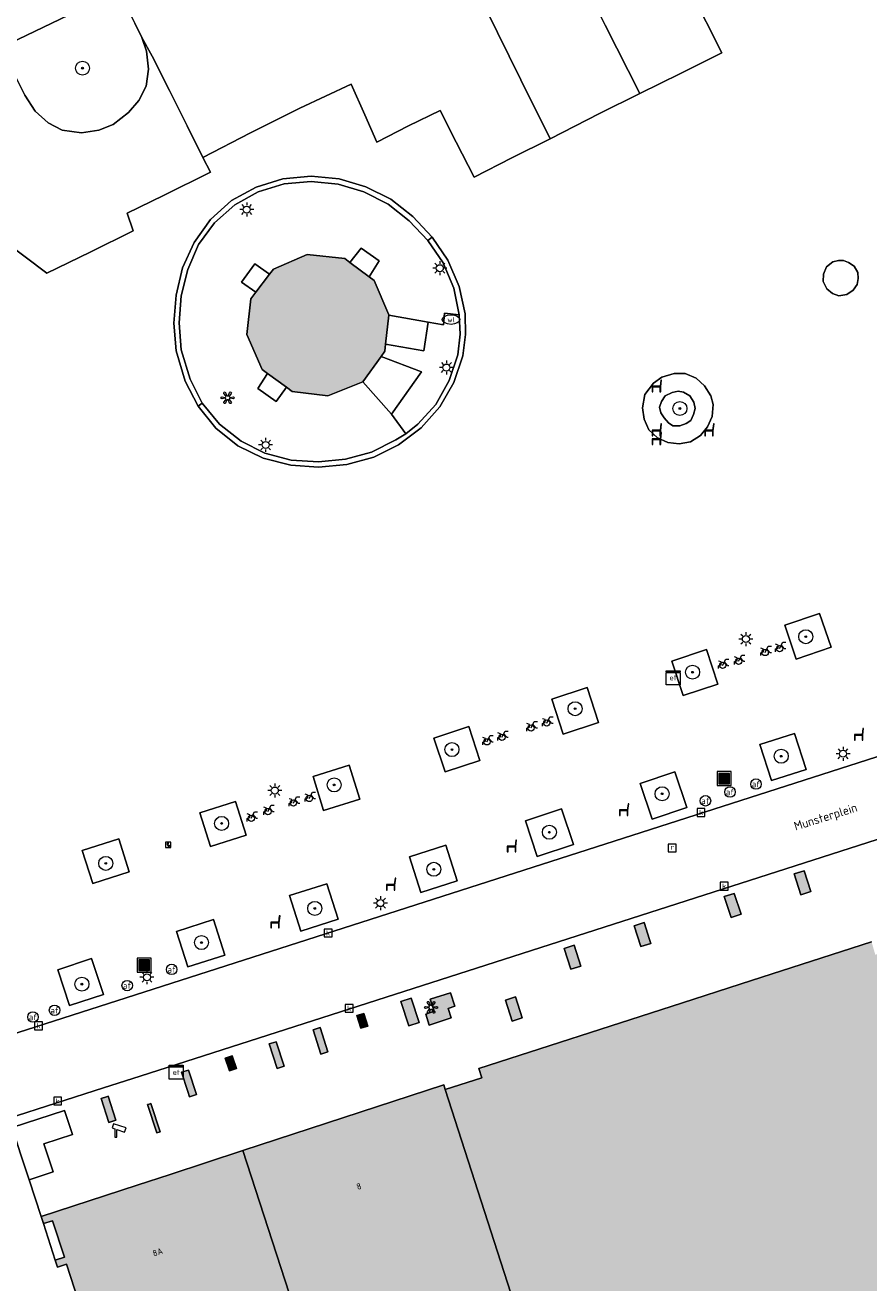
# Model space of a CAD drawing. Header units: metres. Extents: x 196496 to 197479, y 355250 to 356324.
# Tile 86 of 119: x 196984 to 197032, y 356110 to 356182. Entities that reach past the tile are written whole.
import ezdxf
from ezdxf.enums import TextEntityAlignment as Align

# ---------------------------------------------------------------- set-up
doc = ezdxf.new("R2010")
doc.units = ezdxf.units.M
doc.layers.get('0').update_dxf_attribs({"lineweight": 9})
for name, color, linetype, lineweight in [('B-WE-GR-BEPLANTING_CULTUUR_HEESTERS-GV', 251, 'Continuous', 9), ('B-WE-GR-BEPLANTING_CULTUUR_VASTE PLANTENVAK-GV', 251, 'Continuous', 9), ('B-WE-GR-BOOM-S', 251, 'Continuous', 9), ('B-WE-IE-KUNSTOBJECT-S', 251, 'Continuous', 9), ('B-WE-IE-MEUBILAIR_WEGMEUBILAIR-GV', 251, 'Continuous', 9), ('B-WE-IE-MEUBILAIR_WEGMEUBILAIR-S', 251, 'Continuous', 9), ('B-WE-IE-TERREINAFSCHEIDING_KUNSTMATIG_MUUR-GV', 251, 'Continuous', 9), ('B-WE-KL-ET_KAST-S', 251, 'Continuous', 9), ('B-WE-KL-ET_LS_OV_LICHTMAST-S', 251, 'Continuous', 9), ('B-WE-KL-WATER-S', 251, 'Continuous', 9), ('B-WE-OG-BEBOUWING-GV', 251, 'Continuous', 9), ('B-WE-OG-BEBOUWING_HUISNUMMER-T35', 90, 'Continuous', 9), ('B-WE-OG-BEBOUWING_STRAATNAAM-T35', 130, 'Continuous', 9), ('B-WE-RI-GWA_KOLK-S', 251, 'Continuous', 9), ('B-WE-RI-GWA_RIOOLPUT-S', 251, 'Continuous', 9), ('B-WE-VH-VERHARDING_GESLOTEN-GV', 251, 'Continuous', 9), ('B-WE-VH-VERHARDING_HALFVERHARDING_GRIND-GV', 251, 'Continuous', 9), ('B-WE-VH-VERHARDING_OPEN-GV', 251, 'Continuous', 9), ('B-WE-VH-VERHARDING_SIERBESTRATING-GV', 251, 'Continuous', 9), ('B-WE-VH-VERHARDING_STRAATBAKSTEEN-GV', 251, 'Continuous', 9), ('B-WE-VW-AFSLUITPAAL-S', 251, 'Continuous', 9)]:
    doc.layers.add(name, color=color, linetype=linetype, lineweight=lineweight)
doc.layers.add('X-XX-AL-PRESENTATIE_GEBOUW3-V', color=7, linetype='Continuous', lineweight=9, true_color=0xebe1d6)
doc.styles.add('NLCS-ISO', font='NLCS-ISO.ttf')
doc.styles.add('NLCS-ISO-ANNOTATIEF-T35', font='NLCS-ISO.ttf', dxfattribs={"height": 3.5})

# ---------------------------------------------------------------- blocks, each defined once
blk = doc.blocks.new('SIE-WEG_AFVALBAK-SO')
at = {"linetype": 'ByBlock', "lineweight": 18}
h = blk.add_hatch(color=0, dxfattribs=at)
h.dxf.hatch_style = 1
h.paths.add_polyline_path([(-1.5, -1.5), (1.5, -1.5), (1.5, 1.5), (-1.5, 1.5)])
at = {"color": 0, "linetype": 'ByBlock', "lineweight": 18}
for points in [[(-2, -2), (2, -2), (2, 2), (-2, 2)], [(-1.5, -1.5), (1.5, -1.5), (1.5, 1.5), (-1.5, 1.5)]]:
    blk.add_lwpolyline(points, close=True, dxfattribs=at)
blk = doc.blocks.new('SKL-ET_KAST_ELEKTRA-SO')
at = {"color": 0, "linetype": 'ByBlock', "lineweight": 18}
for points in [[(-2, 2), (2, 2), (2, 1.68), (-2, 1.68)], [(-2, 1.52), (2, 1.52), (2, -2), (-2, -2)]]:
    blk.add_lwpolyline(points, close=True, dxfattribs=at)
at = {"color": 0, "linetype": 'ByBlock', "lineweight": 18, "style": 'NLCS-ISO'}
blk.add_text('et', height=1.5, dxfattribs=at).set_placement((0, 0), align=Align.MIDDLE_CENTER)
blk = doc.blocks.new('SKL-ET_OV_LICHTMAST-SO')
at = {"color": 0, "linetype": 'ByBlock', "lineweight": 18}
for points in [[(-1.25, 0), (-2, 0)], [(-1.41, 1.41), (-0.88, 0.88)], [(0, 2), (0, 1.25)], [(0.88, 0.88), (1.41, 1.41)], [(2, 0), (1.25, 0)], [(-1.41, -1.41), (-0.88, -0.88)], [(0, -1.25), (0, -2)], [(0.88, -0.88), (1.41, -1.41)]]:
    blk.add_lwpolyline(points, dxfattribs=at)
blk.add_circle((0, 0), 1, dxfattribs=at)
blk = doc.blocks.new('SVW-AFSLUITPAAL-SO')
at = {"lineweight": 18}
blk.add_circle((0, 0), 1.5, dxfattribs=at)
at = {"lineweight": 18, "style": 'NLCS-ISO'}
blk.add_text('af', height=1.8, dxfattribs=at).set_placement((0, 0), align=Align.MIDDLE_CENTER)
blk = doc.blocks.new('SRI-KOLK-SO')
at = {"color": 0, "linetype": 'ByBlock', "lineweight": 18}
blk.add_lwpolyline([(-1.125, -1.125), (1.125, -1.125), (1.125, 1.125), (-1.125, 1.125)], close=True, dxfattribs=at)
at = {"color": 0, "linetype": 'ByBlock', "lineweight": 18, "style": 'NLCS-ISO'}
blk.add_text('k', height=1.5, dxfattribs=at).set_placement((0, 0), align=Align.MIDDLE_CENTER)
blk = doc.blocks.new('SRI-PUT_INSPECTIEPUT_RIOOLPUT-SO')
at = {"color": 0, "linetype": 'ByBlock', "lineweight": 18}
blk.add_lwpolyline([(-1.12, -1.12), (1.12, -1.12), (1.12, 1.12), (-1.12, 1.12)], close=True, dxfattribs=at)
at = {"color": 0, "linetype": 'ByBlock', "lineweight": 18, "style": 'NLCS-ISO'}
blk.add_text('r', height=1.5, dxfattribs=at).set_placement((0, 0.28), align=Align.MIDDLE_CENTER)
blk = doc.blocks.new('SKL-WATER_WATERLEIDINGPUT-SO')
at = {"color": 0, "linetype": 'ByBlock', "lineweight": 18}
blk.add_ellipse((0, 0), major_axis=(2.5, 0), ratio=0.54, dxfattribs=at)
at = {"color": 0, "linetype": 'ByBlock', "lineweight": 18, "style": 'NLCS-ISO'}
blk.add_text('wl', height=1.5, dxfattribs=at).set_placement((0, 0), align=Align.MIDDLE_CENTER)
blk = doc.blocks.new('SIE-WEG_CAMERA-SO')
at = {"color": 0, "linetype": 'ByBlock', "lineweight": 18}
blk.add_lwpolyline([(-1.22, 0.41), (-1.22, -1.92), (-0.72, -1.92), (-0.72, 0.25), (1.55, -0.53), (1.95, 0.66), (-1.6, 1.86), (-2, 0.68)], close=True, dxfattribs=at)
blk = doc.blocks.new('SIE-WEG_ZITBANK-SO')
at = {"color": 0, "linetype": 'ByBlock', "lineweight": 18}
blk.add_lwpolyline([(-0.91, -1.63), (-0.91, -0.2), (1.09, -0.2), (1.09, -1.63), (1.29, -1.63), (1.29, -0.21), (1.54, 1.78), (1.33, 1.78), (1.11, 0), (-1.11, 0), (-1.11, -1.63)], close=True, dxfattribs=at)
blk = doc.blocks.new('SIE-WEG_FIETSENREK-SO')
at = {"color": 0, "linetype": 'ByBlock', "lineweight": 18}
for points in [[(-1.5, -1.35), (-1.5, -0.54), (-0.73, -0.28), (-0.73, 0.53), (-1.5, 0.79)], [(-0.3, -0.45), (0.6, 1.35), (1.5, 1.35)], [(1.05, -0.45), (0.21, 0.58)], [(1.05, -0.45), (1.5, -0.45)]]:
    blk.add_lwpolyline(points, dxfattribs=at)
blk.add_circle((-0.3, -0.45), 0.9, dxfattribs=at)
blk = doc.blocks.new('SIE-KUNSTOBJECT-SO')
at = {"color": 0, "linetype": 'ByBlock', "lineweight": 18, "flags": 128}
blk.add_lwpolyline([(0.27, -0.73, 0.700208), (-0.27, -0.73), (-0.56, -1.53, -1), (-1.05, -1.25), (-0.5, -0.6, 0.700208), (-0.77, -0.13), (-1.6, -0.28, -1), (-1.6, 0.28), (-0.77, 0.13, 0.700208), (-0.5, 0.6), (-1.05, 1.25, -1), (-0.56, 1.53), (-0.27, 0.73, 0.700208), (0.27, 0.73), (0.56, 1.53, -1), (1.05, 1.25), (0.5, 0.6, 0.700208), (0.77, 0.13), (1.6, 0.28, -1), (1.6, -0.28), (0.77, -0.13, 0.700208), (0.5, -0.6), (1.05, -1.25, -1), (0.56, -1.53)], format="xyb", close=True, dxfattribs=at)
blk = doc.blocks.new('SIE-WEG_TELEFOONCEL-SO')
for p, q in [((0, 0), (0.2, -0.4)), ((0.07, 0.4), (0.07, 0.12)), ((0.1, 0.4), (0.1, 0.13)), ((0.15, 0.38), (0.1, 0.4)), ((0.1, 0.13), (0.16, 0.16)), ((0.17, 0.38), (0.15, 0.38)), ((0.16, 0.16), (0.17, 0.16)), ((0.17, 0.16), (0.17, 0.38)), ((0.41, -0.34), (0.33, -0.36)), ((0.33, -0.36), (0.55, -0.55)), ((0.33, -0.39), (0.52, -0.56)), ((0.57, -0.47), (0.41, -0.34)), ((0.55, -0.55), (0.57, -0.47))]:
    blk.add_line(p, q)
at = {"flags": 128}
blk.add_lwpolyline([(-0.65, -0.92), (0.85, -0.92), (0.85, 0.58), (-0.65, 0.58)], close=True, dxfattribs=at)
for centre, radius, start, end in [((0.03, 0.21), 0.191, 80.5167, 187.1032), ((0.86, 0.14), 1.02, 177.3066, 201.6316), ((0.1, 0.02), 0.0999, 107.8742, 193.981), ((0.48, -0.06), 0.591, 197.0925, 247.2244), ((0.24, -0.33), 0.0774, 235.9791, 318.8729), ((0.36, -0.45), 0.192, 236.6255, 325.9782), ((0.31, -0.4), 0.0221, 36.9051, 126.8464)]:
    blk.add_arc(centre, radius, start, end)
blk = doc.blocks.new('SGR-BOOM_01-SO')
at = {"linetype": 'ByBlock', "lineweight": 18}
h = blk.add_hatch(color=0, dxfattribs=at)
h.dxf.hatch_style = 1
edge = h.paths.add_edge_path()
edge.add_arc((0, 0), 0.25, 0, 360)
at = {"color": 0, "linetype": 'ByBlock', "lineweight": 18}
for radius in [2, 0.25]:
    blk.add_circle((0, 0), radius, dxfattribs=at)

msp = doc.modelspace()

# ---------------------------------------------------------------- hatches: boundary and pattern name
at = {"layer": 'X-XX-AL-PRESENTATIE_GEBOUW3-V'}
for points in [[(197002.141, 356168.995), (197000, 356169.236), (196998.072, 356168.4), (196997.851, 356168.109), (196997.064, 356167.073), (196996.78, 356166.698), (196996.549, 356164.659), (196997.421, 356162.658), (196997.735, 356162.429), (196998.809, 356161.646), (196999.137, 356161.406), (197001.186, 356161.157), (197003.175, 356161.961), (197004.219, 356163.403), (197004.436, 356163.703), (197004.48, 356164.1), (197004.665, 356165.759), (197004.668, 356165.784), (197003.833, 356167.739), (197003.532, 356167.963), (197002.427, 356168.783)], [(197079.338, 356117.577), (197079.321, 356117.63), (197077.851, 356122.202), (197077.434, 356122.072), (197075.97, 356126.612), (197076.385, 356126.763), (197074.908, 356131.337), (197074.493, 356131.218), (197071.556, 356140.392), (197067.397, 356139.039), (197067.119, 356138.949), (197066.756, 356140.008), (197066.848, 356140.046), (197066.732, 356140.427), (197066.623, 356140.391), (197066.434, 356140.934), (197066.348, 356140.907), (197041.55, 356132.937), (197041.786, 356132.249), (197032.455, 356129.225), (197032.239, 356129.96), (197025.379, 356127.75), (197020.801, 356126.275), (197009.804, 356122.733), (197009.976, 356122.185), (197007.882, 356121.517), (197017.61, 356091.342), (197017.785, 356091.399), (197029.294, 356055.539), (197029.854, 356053.795), (197035.533, 356055.618), (197037.717, 356056.319), (197039.91, 356057.023), (197041.973, 356057.685), (197043.117, 356058.052), (197045.246, 356058.736), (197047.454, 356059.444), (197049.543, 356060.115), (197052.826, 356061.169), (197052.813, 356061.211), (197047.728, 356077.054), (197046.055, 356082.267), (197067.856, 356089.295), (197067.842, 356089.339), (197086.522, 356095.219), (197083.715, 356103.919), (197083.301, 356103.824), (197081.841, 356108.339), (197082.264, 356108.477), (197080.807, 356113.008), (197080.79, 356113.061)], [(197027.821, 356133.839), (197028.206, 356132.65), (197028.777, 356132.835), (197028.392, 356134.024)], [(197024.137, 356131.584), (197024.211, 356131.355), (197024.782, 356131.54), (197024.396, 356132.73), (197023.826, 356132.544)], [(197019.561, 356130.101), (197019.25, 356131.062), (197018.679, 356130.877), (197019.064, 356129.688), (197019.635, 356129.873)], [(197014.683, 356129.583), (197015.069, 356128.394), (197015.639, 356128.579), (197015.254, 356129.768)], [(197006.973, 356125.209), (197008.229, 356125.616), (197008.054, 356126.158), (197008.434, 356126.281), (197008.185, 356127.052), (197007.024, 356126.676), (197007.246, 356125.991), (197006.77, 356125.837)], [(197011.711, 356125.438), (197012.282, 356125.623), (197011.897, 356126.812), (197011.326, 356126.627)], [(197005.937, 356126.75), (197005.347, 356126.559), (197005.799, 356125.165), (197006.389, 356125.356)], [(197002.836, 356125.745), (197003.071, 356125.02), (197003.47, 356125.15), (197003.235, 356125.875)], [(197000.785, 356123.541), (197001.185, 356123.67), (197000.733, 356125.064), (197000.334, 356124.935)], [(196998.231, 356124.254), (196997.832, 356124.124), (196998.283, 356122.73), (196998.683, 356122.86)], [(196995.72, 356123.44), (196995.32, 356123.311), (196995.555, 356122.586), (196995.955, 356122.715)], [(196993.174, 356121.412), (196993.274, 356121.107), (196993.683, 356121.24), (196993.226, 356122.637), (196992.82, 356122.506)], [(197012.617, 356089.721), (197013.137, 356089.89), (197017.61, 356091.342), (197007.882, 356121.517), (197007.796, 356121.784), (196996.315, 356118.03), (197006.199, 356087.604), (197007.386, 356087.987), (197007.376, 356088.019)], [(196989.073, 356119.765), (196988.622, 356121.143), (196988.526, 356121.112), (196988.223, 356121.013), (196988.674, 356119.635)], [(196991.404, 356119.045), (196991.602, 356119.109), (196991.074, 356120.725), (196990.969, 356120.691), (196990.881, 356120.662)], [(196994.562, 356083.853), (197006.199, 356087.604), (196996.315, 356118.03), (196992.172, 356116.675), (196990.275, 356116.055), (196984.801, 356114.265), (196984.929, 356113.859), (196985.453, 356114.025), (196986.124, 356111.938), (196985.6, 356111.77), (196985.729, 356111.369), (196986.253, 356111.538), (196986.926, 356109.435), (196986.402, 356109.267), (196986.531, 356108.868), (196987.054, 356109.037), (196987.73, 356106.939), (196987.207, 356106.77), (196987.336, 356106.372), (196987.859, 356106.541), (196988.528, 356104.44), (196988.004, 356104.273), (196988.138, 356103.862), (196988.974, 356104.136), (196989.644, 356102.051), (196988.807, 356101.78), (196988.941, 356101.366), (196989.464, 356101.535), (196990.138, 356099.435), (196989.614, 356099.267), (196989.742, 356098.871), (196990.266, 356099.04), (196990.94, 356096.947), (196990.417, 356096.778), (196990.543, 356096.368), (196991.068, 356096.531), (196991.747, 356094.447), (196991.224, 356094.277), (196991.354, 356093.867), (196991.878, 356094.035), (196992.547, 356091.951), (196992.023, 356091.783), (196992.131, 356091.447), (196992.154, 356091.377), (196992.677, 356091.546), (196993.348, 356089.452), (196992.824, 356089.284), (196992.956, 356088.877), (196993.479, 356089.047), (196994.148, 356086.954), (196993.624, 356086.787), (196993.752, 356086.376), (196994.277, 356086.54), (196994.951, 356084.451), (196994.428, 356084.282)]]:
    msp.add_hatch(color=256, dxfattribs=at).paths.add_polyline_path(points)

# ---------------------------------------------------------------- linework, layer by layer
at = {"layer": 'B-WE-GR-BEPLANTING_CULTUUR_HEESTERS-GV', "flags": 128}
for points in [[(196990.556, 356181.623), (196990.155, 356182.456), (196989.255, 356184.322), (196982.507, 356181.058), (196983.452, 356179.146), (196983.857, 356178.326), (196984.457, 356177.419), (196985.202, 356176.752), (196985.997, 356176.335), (196987.098, 356176.18), (196988.102, 356176.339), (196988.921, 356176.658), (196989.784, 356177.336), (196990.377, 356178.023), (196990.795, 356178.844), (196990.933, 356179.829), (196990.811, 356180.849)], [(197029.275, 356148.72), (197027.289, 356148.049), (197027.94, 356146.12), (197029.926, 356146.791)], [(197022.816, 356146.656), (197020.823, 356146.005), (197021.47, 356144.03), (197023.463, 356144.681)], [(197015.997, 356144.485), (197013.967, 356143.826), (197014.616, 356141.827), (197016.646, 356142.486)], [(197009.228, 356142.26), (197007.239, 356141.603), (197007.877, 356139.671), (197009.866, 356140.328)], [(197027.843, 356141.872), (197025.861, 356141.239), (197026.52, 356139.174), (197028.502, 356139.807)], [(197002.404, 356140.059), (197000.33, 356139.414), (197000.935, 356137.468), (197003.009, 356138.113)], [(197021.009, 356139.675), (197019.02, 356139.006), (197019.703, 356136.971), (197021.693, 356137.64)], [(196995.895, 356137.988), (196993.86, 356137.341), (196994.471, 356135.417), (196996.506, 356136.064)], [(197014.532, 356137.563), (197012.467, 356136.883), (197013.142, 356134.836), (197015.206, 356135.517)], [(196989.227, 356135.841), (196987.137, 356135.17), (196987.742, 356133.288), (196989.832, 356133.959)], [(197007.91, 356135.482), (197005.834, 356134.815), (197006.489, 356132.777), (197008.565, 356133.444)], [(197001.111, 356133.281), (196998.991, 356132.604), (196999.64, 356130.57), (197001.76, 356131.247)], [(196994.65, 356131.231), (196992.537, 356130.561), (196993.182, 356128.528), (196995.295, 356129.198)], [(196987.683, 356129.005), (196985.742, 356128.366), (196986.418, 356126.315), (196988.359, 356126.954)]]:
    msp.add_lwpolyline(points, close=True, dxfattribs=at)
at = {"layer": 'B-WE-GR-BEPLANTING_CULTUUR_VASTE PLANTENVAK-GV', "flags": 128}
for points in [[(197000, 356169.236), (197002.141, 356168.995), (197002.427, 356168.783), (197003.074, 356169.602), (197004.111, 356168.863), (197003.532, 356167.963), (197003.833, 356167.739), (197004.668, 356165.784), (197004.665, 356165.759), (197006.906, 356165.371), (197007.783, 356165.219), (197007.845, 356165.888), (197008.684, 356165.792), (197008.372, 356167.311), (197007.767, 356168.752), (197006.899, 356170.026), (197005.823, 356171.162), (197004.62, 356172.102), (197003.243, 356172.816), (197001.77, 356173.256), (197000.224, 356173.4), (196998.68, 356173.264), (196997.201, 356172.811), (196995.859, 356172.071), (196994.707, 356171.035), (196993.793, 356169.796), (196993.17, 356168.374), (196992.802, 356166.872), (196992.689, 356165.324), (196992.803, 356163.785), (196993.318, 356162.112), (196994.004, 356160.732), (196994.987, 356159.529), (196996.217, 356158.568), (196997.586, 356157.879), (196999.073, 356157.477), (197000.643, 356157.394), (197002.18, 356157.537), (197003.68, 356157.941), (197005.06, 356158.637), (197005.642, 356158.977), (197004.807, 356160.107), (197003.175, 356161.961), (197001.186, 356161.157), (196999.137, 356161.406), (196998.809, 356161.646), (196998.221, 356160.825), (196997.17, 356161.584), (196997.735, 356162.429), (196997.421, 356162.658), (196996.549, 356164.659), (196996.78, 356166.698), (196997.064, 356167.073), (196996.251, 356167.654), (196997.007, 356168.695), (196997.851, 356168.109), (196998.072, 356168.4)], [(197019.774, 356161.887), (197019.288, 356161.239), (197019.163, 356160.465), (197019.256, 356159.825), (197019.513, 356159.221), (197020.018, 356158.76), (197020.599, 356158.486), (197021.246, 356158.419), (197021.901, 356158.535), (197022.465, 356158.895), (197022.874, 356159.392), (197023.136, 356159.985), (197023.186, 356160.657), (197023.062, 356161.157), (197022.704, 356161.728), (197022.217, 356162.168), (197021.601, 356162.425), (197020.972, 356162.438), (197020.254, 356162.217)], [(197020.853, 356161.356), (197021.188, 356161.427), (197021.49, 356161.373), (197021.85, 356161.148), (197022.087, 356160.798), (197022.154, 356160.435), (197022.076, 356160.085), (197021.915, 356159.74), (197021.658, 356159.57), (197021.278, 356159.445), (197020.878, 356159.446), (197020.633, 356159.608), (197020.39, 356159.899), (197020.193, 356160.19), (197020.127, 356160.51), (197020.241, 356160.833), (197020.449, 356161.156)], [(197020.853, 356161.356), (197020.449, 356161.156), (197020.241, 356160.833), (197020.127, 356160.51), (197020.193, 356160.19), (197020.39, 356159.899), (197020.633, 356159.608), (197020.878, 356159.446), (197021.278, 356159.445), (197021.658, 356159.57), (197021.915, 356159.74), (197022.076, 356160.085), (197022.154, 356160.435), (197022.087, 356160.798), (197021.85, 356161.148), (197021.49, 356161.373), (197021.188, 356161.427)]]:
    msp.add_lwpolyline(points, close=True, dxfattribs=at)
at = {"layer": 'B-WE-IE-MEUBILAIR_WEGMEUBILAIR-GV', "flags": 128}
for points in [[(197029.275, 356148.72), (197027.289, 356148.049), (197027.94, 356146.12), (197029.926, 356146.791)], [(197022.816, 356146.656), (197020.823, 356146.005), (197021.47, 356144.03), (197023.463, 356144.681)], [(197015.997, 356144.485), (197013.967, 356143.826), (197014.616, 356141.827), (197016.646, 356142.486)], [(197009.228, 356142.26), (197007.239, 356141.603), (197007.877, 356139.671), (197009.866, 356140.328)], [(197027.843, 356141.872), (197025.861, 356141.239), (197026.52, 356139.174), (197028.502, 356139.807)], [(197002.404, 356140.059), (197000.33, 356139.414), (197000.935, 356137.468), (197003.009, 356138.113)], [(197021.009, 356139.675), (197019.02, 356139.006), (197019.703, 356136.971), (197021.693, 356137.64)], [(196995.895, 356137.988), (196993.86, 356137.341), (196994.471, 356135.417), (196996.506, 356136.064)], [(197014.532, 356137.563), (197012.467, 356136.883), (197013.142, 356134.836), (197015.206, 356135.517)], [(196989.227, 356135.841), (196987.137, 356135.17), (196987.742, 356133.288), (196989.832, 356133.959)], [(197007.91, 356135.482), (197005.834, 356134.815), (197006.489, 356132.777), (197008.565, 356133.444)], [(197001.111, 356133.281), (196998.991, 356132.604), (196999.64, 356130.57), (197001.76, 356131.247)], [(196994.65, 356131.231), (196992.537, 356130.561), (196993.182, 356128.528), (196995.295, 356129.198)], [(196987.683, 356129.005), (196985.742, 356128.366), (196986.418, 356126.315), (196988.359, 356126.954)]]:
    msp.add_lwpolyline(points, close=True, dxfattribs=at)
at = {"layer": 'B-WE-IE-TERREINAFSCHEIDING_KUNSTMATIG_MUUR-GV', "flags": 128}
msp.add_lwpolyline([(196984.114, 356116.365), (196985.483, 356116.813), (196984.957, 356118.419), (196986.583, 356118.951), (196986.132, 356120.329), (196983.138, 356119.35), (196983.627, 356117.856)], close=True, dxfattribs=at)
at = {"layer": 'B-WE-OG-BEBOUWING-GV', "flags": 128}
for points in [[(197002.141, 356168.995), (197000, 356169.236), (196998.072, 356168.4), (196997.851, 356168.109), (196997.064, 356167.073), (196996.78, 356166.698), (196996.549, 356164.659), (196997.421, 356162.658), (196997.735, 356162.429), (196998.809, 356161.646), (196999.137, 356161.406), (197001.186, 356161.157), (197003.175, 356161.961), (197004.219, 356163.403), (197004.436, 356163.703), (197004.48, 356164.1), (197004.665, 356165.759), (197004.668, 356165.784), (197003.833, 356167.739), (197003.532, 356167.963), (197002.427, 356168.783)], [(197027.821, 356133.839), (197028.206, 356132.65), (197028.777, 356132.835), (197028.392, 356134.024)], [(197024.137, 356131.584), (197024.211, 356131.355), (197024.782, 356131.54), (197024.396, 356132.73), (197023.826, 356132.544)], [(197019.561, 356130.101), (197019.25, 356131.062), (197018.679, 356130.877), (197019.064, 356129.688), (197019.635, 356129.873)], [(197014.683, 356129.583), (197015.069, 356128.394), (197015.639, 356128.579), (197015.254, 356129.768)], [(197006.973, 356125.209), (197008.229, 356125.616), (197008.054, 356126.158), (197008.434, 356126.281), (197008.185, 356127.052), (197007.024, 356126.676), (197007.246, 356125.991), (197006.77, 356125.837)], [(197011.711, 356125.438), (197012.282, 356125.623), (197011.897, 356126.812), (197011.326, 356126.627)], [(197005.937, 356126.75), (197005.347, 356126.559), (197005.799, 356125.165), (197006.389, 356125.356)], [(197002.836, 356125.745), (197003.071, 356125.02), (197003.47, 356125.15), (197003.235, 356125.875)], [(197000.785, 356123.541), (197001.185, 356123.67), (197000.733, 356125.064), (197000.334, 356124.935)], [(196998.231, 356124.254), (196997.832, 356124.124), (196998.283, 356122.73), (196998.683, 356122.86)], [(196995.72, 356123.44), (196995.32, 356123.311), (196995.555, 356122.586), (196995.955, 356122.715)], [(196993.174, 356121.412), (196993.274, 356121.107), (196993.683, 356121.24), (196993.226, 356122.637), (196992.82, 356122.506)], [(197012.617, 356089.721), (197013.137, 356089.89), (197017.61, 356091.342), (197007.882, 356121.517), (197007.796, 356121.784), (196996.315, 356118.03), (197006.199, 356087.604), (197007.386, 356087.987), (197007.376, 356088.019)], [(196989.073, 356119.765), (196988.622, 356121.143), (196988.526, 356121.112), (196988.223, 356121.013), (196988.674, 356119.635)], [(196991.404, 356119.045), (196991.602, 356119.109), (196991.074, 356120.725), (196990.969, 356120.691), (196990.881, 356120.662)]]:
    msp.add_lwpolyline(points, close=True, dxfattribs=at)
for points in [[(197032.239, 356129.96), (197025.379, 356127.75), (197020.801, 356126.275), (197009.804, 356122.733), (197009.976, 356122.185), (197007.882, 356121.517), (197017.61, 356091.342)], [(197006.199, 356087.604), (196996.315, 356118.03), (196992.172, 356116.675), (196990.275, 356116.055), (196984.801, 356114.265), (196984.929, 356113.859), (196985.453, 356114.025), (196986.124, 356111.938), (196985.6, 356111.77), (196985.729, 356111.369), (196986.253, 356111.538), (196986.926, 356109.435)]]:
    msp.add_lwpolyline(points, dxfattribs=at)
at = {"layer": 'B-WE-VH-VERHARDING_GESLOTEN-GV', "flags": 128}
msp.add_lwpolyline([(197006.906, 356165.371), (197004.665, 356165.759), (197004.48, 356164.1), (197006.661, 356163.722)], close=True, dxfattribs=at)
at = {"layer": 'B-WE-VH-VERHARDING_HALFVERHARDING_GRIND-GV', "flags": 128}
for points in [[(197003.532, 356167.963), (197004.111, 356168.863), (197003.074, 356169.602), (197002.427, 356168.783)], [(196997.064, 356167.073), (196997.851, 356168.109), (196997.007, 356168.695), (196996.251, 356167.654)], [(196997.735, 356162.429), (196997.17, 356161.584), (196998.221, 356160.825), (196998.809, 356161.646)]]:
    msp.add_lwpolyline(points, close=True, dxfattribs=at)
at = {"layer": 'B-WE-VH-VERHARDING_OPEN-GV', "flags": 128}
for points in [[(197037.803, 356218.311), (196965.335, 356181.928), (196961.206, 356179.855), (196960.508, 356179.349), (196959.988, 356178.598), (196959.756, 356177.714), (196959.827, 356176.855), (196961.778, 356171.539), (196978.733, 356124.442), (196980.579, 356123.848), (196981.394, 356124.11), (197062.972, 356150.306)], [(196982.507, 356181.058), (196989.255, 356184.322)], [(197021.912, 356184.268), (197023.678, 356180.755), (197021.321, 356179.581), (197018.993, 356178.427), (197016.694, 356177.287), (197013.871, 356175.84), (197011.694, 356174.749), (197009.528, 356173.654), (197008.508, 356175.65), (197007.588, 356177.453), (197005.783, 356176.574), (197003.981, 356175.658), (197003.292, 356177.204), (197002.509, 356178.956), (196999.574, 356177.591), (196996.765, 356176.183), (196994.041, 356174.766), (196994.467, 356173.939), (196991.786, 356172.6), (196989.705, 356171.587), (196990.048, 356170.584), (196987.591, 356169.366), (196985.116, 356168.161), (196982.654, 356170.029)], [(196990.155, 356182.456), (196990.556, 356181.623), (196991.147, 356180.567), (196992.133, 356178.6), (196993.131, 356176.578), (196994.041, 356174.766), (196996.765, 356176.183), (196999.574, 356177.591), (197002.509, 356178.956), (197003.292, 356177.204), (197003.981, 356175.658), (197005.783, 356176.574), (197007.588, 356177.453), (197008.508, 356175.65), (197009.528, 356173.654), (197011.694, 356174.749), (197013.871, 356175.84), (197012.21, 356179.22), (197010.197, 356183.27)], [(196982.654, 356170.029), (196985.116, 356168.161), (196987.591, 356169.366), (196990.048, 356170.584), (196989.705, 356171.587), (196991.786, 356172.6), (196994.467, 356173.939), (196994.041, 356174.766), (196993.131, 356176.578), (196992.133, 356178.6), (196991.147, 356180.567), (196990.556, 356181.623), (196990.811, 356180.849), (196990.933, 356179.829), (196990.795, 356178.844), (196990.377, 356178.023), (196989.784, 356177.336), (196988.921, 356176.658), (196988.102, 356176.339), (196987.098, 356176.18), (196985.997, 356176.335), (196985.202, 356176.752), (196984.457, 356177.419), (196983.857, 356178.326)], [(197063.216, 356145.657), (196990.447, 356122.287), (196988.36, 356121.617), (196982.92, 356119.87), (196983.138, 356119.35), (196986.132, 356120.329), (196986.583, 356118.951), (196984.957, 356118.419), (196985.483, 356116.813), (196984.114, 356116.365), (196984.801, 356114.265), (196990.275, 356116.055), (196992.172, 356116.675), (196996.315, 356118.03), (197007.796, 356121.784), (197007.882, 356121.517), (197009.976, 356122.185), (197009.804, 356122.733), (197020.801, 356126.275), (197025.379, 356127.75), (197032.239, 356129.96)]]:
    msp.add_lwpolyline(points, dxfattribs=at)
for points in [[(197020.202, 356192.72), (197017.632, 356195.903), (197017.611, 356195.893), (197014.737, 356194.487), (197011.782, 356193.033), (197013.368, 356189.766), (197015.41, 356185.594), (197017.015, 356182.334), (197018.993, 356178.427), (197021.321, 356179.581), (197023.678, 356180.755), (197021.912, 356184.268), (197020.159, 356188.165), (197018.394, 356191.872)], [(197018.993, 356178.427), (197017.015, 356182.334), (197015.41, 356185.594), (197013.368, 356189.766), (197011.782, 356193.033), (197011.772, 356193.028), (197009.333, 356191.844), (197006.779, 356190.558), (197008.605, 356186.561), (197010.197, 356183.27), (197012.21, 356179.22), (197013.871, 356175.84), (197016.694, 356177.287)], [(196994.004, 356160.732), (196993.318, 356162.112), (196992.803, 356163.785), (196992.689, 356165.324), (196992.802, 356166.872), (196993.17, 356168.374), (196993.793, 356169.796), (196994.707, 356171.035), (196995.859, 356172.071), (196997.201, 356172.811), (196998.68, 356173.264), (197000.224, 356173.4), (197001.77, 356173.256), (197003.243, 356172.816), (197004.62, 356172.102), (197005.823, 356171.162), (197006.899, 356170.026), (197007.141, 356170.228), (197006.039, 356171.399), (197004.777, 356172.385), (197003.354, 356173.101), (197001.82, 356173.557), (197000.217, 356173.713), (196998.611, 356173.552), (196997.074, 356173.081), (196995.668, 356172.314), (196994.472, 356171.232), (196993.539, 356169.923), (196992.88, 356168.463), (196992.508, 356166.906), (196992.38, 356165.316), (196992.518, 356163.722), (196993.026, 356162.001), (196993.774, 356160.558)], [(197009.03, 356165.849), (197009.038, 356164.661), (197008.883, 356163.448), (197008.379, 356161.92), (197007.579, 356160.519), (197006.507, 356159.334), (197005.22, 356158.364), (197003.796, 356157.654), (197002.255, 356157.24), (197000.647, 356157.088), (196999.055, 356157.193), (196997.488, 356157.593), (196996.044, 356158.299), (196994.783, 356159.303), (196993.774, 356160.558), (196993.026, 356162.001), (196992.518, 356163.722), (196992.38, 356165.316), (196992.508, 356166.906), (196992.88, 356168.463), (196993.539, 356169.923), (196994.472, 356171.232), (196995.668, 356172.314), (196997.074, 356173.081), (196998.611, 356173.552), (197000.217, 356173.713), (197001.82, 356173.557), (197003.354, 356173.101), (197004.777, 356172.385), (197006.039, 356171.399), (197007.141, 356170.228), (197008.032, 356168.901), (197008.675, 356167.412)], [(197030.031, 356168.806), (197029.672, 356168.53), (197029.486, 356168.113), (197029.478, 356167.68), (197029.678, 356167.263), (197030.001, 356167.011), (197030.366, 356166.875), (197030.83, 356166.948), (197031.194, 356167.194), (197031.421, 356167.517), (197031.469, 356167.852), (197031.448, 356168.21), (197031.25, 356168.563), (197030.927, 356168.779), (197030.639, 356168.893), (197030.358, 356168.881)], [(197030.031, 356168.806), (197030.358, 356168.881), (197030.639, 356168.893), (197030.927, 356168.779), (197031.25, 356168.563), (197031.448, 356168.21), (197031.469, 356167.852), (197031.421, 356167.517), (197031.194, 356167.194), (197030.83, 356166.948), (197030.366, 356166.875), (197030.001, 356167.011), (197029.678, 356167.263), (197029.478, 356167.68), (197029.486, 356168.113), (197029.672, 356168.53)], [(197006.529, 356162.528), (197004.807, 356160.107), (197005.642, 356158.977), (197006.31, 356159.547), (197007.355, 356160.666), (197008.116, 356162.026), (197008.611, 356163.494), (197008.736, 356164.687), (197008.684, 356165.792), (197007.845, 356165.888), (197007.783, 356165.219), (197006.906, 356165.371), (197006.661, 356163.722), (197004.48, 356164.1), (197004.436, 356163.703), (197004.219, 356163.403)], [(197004.807, 356160.107), (197006.529, 356162.528), (197004.219, 356163.403), (197003.175, 356161.961)], [(197019.774, 356161.887), (197020.254, 356162.217), (197020.972, 356162.438), (197021.601, 356162.425), (197022.217, 356162.168), (197022.704, 356161.728), (197023.062, 356161.157), (197023.186, 356160.657), (197023.136, 356159.985), (197022.874, 356159.392), (197022.465, 356158.895), (197021.901, 356158.535), (197021.246, 356158.419), (197020.599, 356158.486), (197020.018, 356158.76), (197019.513, 356159.221), (197019.256, 356159.825), (197019.163, 356160.465), (197019.288, 356161.239)], [(197063.216, 356145.657), (197064.978, 356146.224), (197080.611, 356151.253), (197080.385, 356151.929), (197079.405, 356154.865), (197079.178, 356155.547), (197069.443, 356152.399), (197066.408, 356151.417), (197062.972, 356150.306), (196981.394, 356124.11), (196982.92, 356119.87), (196988.36, 356121.617), (196990.447, 356122.287)], [(197029.275, 356148.72), (197029.926, 356146.791), (197027.94, 356146.12), (197027.289, 356148.049)], [(197022.816, 356146.656), (197023.463, 356144.681), (197021.47, 356144.03), (197020.823, 356146.005)], [(197015.997, 356144.485), (197016.646, 356142.486), (197014.616, 356141.827), (197013.967, 356143.826)], [(197009.228, 356142.26), (197009.866, 356140.328), (197007.877, 356139.671), (197007.239, 356141.603)], [(197027.843, 356141.872), (197028.502, 356139.807), (197026.52, 356139.174), (197025.861, 356141.239)], [(197002.404, 356140.059), (197003.009, 356138.113), (197000.935, 356137.468), (197000.33, 356139.414)], [(197021.009, 356139.675), (197021.693, 356137.64), (197019.703, 356136.971), (197019.02, 356139.006)], [(196995.895, 356137.988), (196996.506, 356136.064), (196994.471, 356135.417), (196993.86, 356137.341)], [(197014.532, 356137.563), (197015.206, 356135.517), (197013.142, 356134.836), (197012.467, 356136.883)], [(196989.227, 356135.841), (196989.832, 356133.959), (196987.742, 356133.288), (196987.137, 356135.17)], [(197007.91, 356135.482), (197008.565, 356133.444), (197006.489, 356132.777), (197005.834, 356134.815)], [(197028.392, 356134.024), (197028.777, 356132.835), (197028.206, 356132.65), (197027.821, 356133.839)], [(197001.111, 356133.281), (197001.76, 356131.247), (196999.64, 356130.57), (196998.991, 356132.604)], [(197024.211, 356131.355), (197024.137, 356131.584), (197023.826, 356132.544), (197024.396, 356132.73), (197024.782, 356131.54)], [(196994.65, 356131.231), (196995.295, 356129.198), (196993.182, 356128.528), (196992.537, 356130.561)], [(197018.679, 356130.877), (197019.25, 356131.062), (197019.561, 356130.101), (197019.635, 356129.873), (197019.064, 356129.688)], [(197015.254, 356129.768), (197015.639, 356128.579), (197015.069, 356128.394), (197014.683, 356129.583)], [(196987.683, 356129.005), (196988.359, 356126.954), (196986.418, 356126.315), (196985.742, 356128.366)], [(197006.973, 356125.209), (197006.77, 356125.837), (197007.246, 356125.991), (197007.024, 356126.676), (197008.185, 356127.052), (197008.434, 356126.281), (197008.054, 356126.158), (197008.229, 356125.616)], [(197011.711, 356125.438), (197011.326, 356126.627), (197011.897, 356126.812), (197012.282, 356125.623)], [(197005.347, 356126.559), (197005.937, 356126.75), (197006.389, 356125.356), (197005.799, 356125.165)], [(197003.235, 356125.875), (197003.47, 356125.15), (197003.071, 356125.02), (197002.836, 356125.745)], [(197000.733, 356125.064), (197001.185, 356123.67), (197000.785, 356123.541), (197000.334, 356124.935)], [(196997.832, 356124.124), (196998.231, 356124.254), (196998.683, 356122.86), (196998.283, 356122.73)], [(196995.32, 356123.311), (196995.72, 356123.44), (196995.955, 356122.715), (196995.555, 356122.586)], [(196993.226, 356122.637), (196993.683, 356121.24), (196993.274, 356121.107), (196993.174, 356121.412), (196992.82, 356122.506)], [(196988.526, 356121.112), (196988.622, 356121.143), (196989.073, 356119.765), (196988.674, 356119.635), (196988.223, 356121.013)], [(196991.074, 356120.725), (196991.602, 356119.109), (196991.404, 356119.045), (196990.881, 356120.662), (196990.969, 356120.691)], [(196985.6, 356111.77), (196986.124, 356111.938), (196985.453, 356114.025), (196984.929, 356113.859)]]:
    msp.add_lwpolyline(points, close=True, dxfattribs=at)
at = {"layer": 'B-WE-VH-VERHARDING_SIERBESTRATING-GV', "flags": 128}
msp.add_lwpolyline([(196993.774, 356160.558), (196994.783, 356159.303), (196996.044, 356158.299), (196997.488, 356157.593), (196999.055, 356157.193), (197000.647, 356157.088), (197002.255, 356157.24), (197003.796, 356157.654), (197005.22, 356158.364), (197006.507, 356159.334), (197007.579, 356160.519), (197008.379, 356161.92), (197008.883, 356163.448), (197009.038, 356164.661), (197009.03, 356165.849), (197008.675, 356167.412), (197008.032, 356168.901), (197007.141, 356170.228), (197006.899, 356170.026), (197007.767, 356168.752), (197008.372, 356167.311), (197008.684, 356165.792), (197008.736, 356164.687), (197008.611, 356163.494), (197008.116, 356162.026), (197007.355, 356160.666), (197006.31, 356159.547), (197005.642, 356158.977), (197005.06, 356158.637), (197003.68, 356157.941), (197002.18, 356157.537), (197000.643, 356157.394), (196999.073, 356157.477), (196997.586, 356157.879), (196996.217, 356158.568), (196994.987, 356159.529), (196994.004, 356160.732)], close=True, dxfattribs=at)
at = {"layer": 'B-WE-VH-VERHARDING_STRAATBAKSTEEN-GV', "flags": 128}
msp.add_lwpolyline([(196986.926, 356109.435), (196986.253, 356111.538), (196985.729, 356111.369), (196985.6, 356111.77), (196984.929, 356113.859), (196984.801, 356114.265), (196984.114, 356116.365), (196983.627, 356117.856), (196983.138, 356119.35), (196979.605, 356118.116), (196980.877, 356114.58), (196985.396, 356101.399)], dxfattribs=at)

# ---------------------------------------------------------------- block references
at = {"layer": 'B-WE-GR-BOOM-S', "xscale": 0.2, "yscale": 0.2, "zscale": 0.2}
for p in [(196987.161, 356179.879), (197021.292, 356160.431), (197028.48, 356147.396), (197022.016, 356145.366), (197015.301, 356143.283), (197008.27, 356140.946), (197027.079, 356140.566), (197001.536, 356138.928), (197020.274, 356138.423), (196995.11, 356136.728), (197013.834, 356136.223), (196988.49, 356134.444), (197007.234, 356134.105), (197000.429, 356131.872), (196993.96, 356129.917), (196987.129, 356127.544)]:
    msp.add_blockref('SGR-BOOM_01-SO', p, dxfattribs=at)
at = {"layer": 'B-WE-IE-KUNSTOBJECT-S', "xscale": 0.2, "yscale": 0.2, "zscale": 0.2}
for p in [(196995.451, 356161.044), (197007.074, 356126.217)]:
    msp.add_blockref('SIE-KUNSTOBJECT-SO', p, dxfattribs=at)
at = {"layer": 'B-WE-IE-MEUBILAIR_WEGMEUBILAIR-S', "xscale": 0.2, "yscale": 0.2, "zscale": 0.2}
for name, p in [('SIE-WEG_ZITBANK-SO', (197019.935, 356161.704)), ('SIE-WEG_ZITBANK-SO', (197019.935, 356159.204)), ('SIE-WEG_ZITBANK-SO', (197022.935, 356159.204)), ('SIE-WEG_ZITBANK-SO', (197019.935, 356158.704)), ('SIE-WEG_FIETSENREK-SO', (197027.046, 356146.804)), ('SIE-WEG_FIETSENREK-SO', (197024.706, 356146.078)), ('SIE-WEG_FIETSENREK-SO', (197026.22, 356146.582)), ('SIE-WEG_FIETSENREK-SO', (197023.792, 356145.844)), ('SIE-WEG_FIETSENREK-SO', (197013.743, 356142.551)), ('SIE-WEG_FIETSENREK-SO', (197011.184, 356141.736)), ('SIE-WEG_FIETSENREK-SO', (197012.848, 356142.273)), ('SIE-WEG_ZITBANK-SO', (197031.479, 356141.802)), ('SIE-WEG_FIETSENREK-SO', (197010.327, 356141.478)), ('SIE-WEG_AFVALBAK-SO', (197023.818, 356139.286)), ('SIE-WEG_FIETSENREK-SO', (197000.174, 356138.244)), ('SIE-WEG_FIETSENREK-SO', (196997.813, 356137.495)), ('SIE-WEG_FIETSENREK-SO', (196999.271, 356137.978)), ('SIE-WEG_ZITBANK-SO', (197018.06, 356137.499)), ('SIE-WEG_FIETSENREK-SO', (196996.864, 356137.112)), ('SIE-WEG_TELEFOONCEL-SO', (196992.03, 356135.536)), ('SIE-WEG_ZITBANK-SO', (197011.653, 356135.423)), ('SIE-WEG_ZITBANK-SO', (197004.753, 356133.234)), ('SIE-WEG_ZITBANK-SO', (196998.137, 356131.093)), ('SIE-WEG_AFVALBAK-SO', (196990.687, 356128.625)), ('SIE-WEG_CAMERA-SO', (196989.258, 356119.194)), ('SIE-WEG_CAMERA-SO', (196989.258, 356119.194))]:
    msp.add_blockref(name, p, dxfattribs=at)
at = {"layer": 'B-WE-KL-ET_KAST-S', "xscale": 0.2, "yscale": 0.2, "zscale": 0.2}
for p in [(197020.903, 356145.054), (196992.52, 356122.51)]:
    msp.add_blockref('SKL-ET_KAST_ELEKTRA-SO', p, dxfattribs=at)
at = {"layer": 'B-WE-KL-ET_LS_OV_LICHTMAST-S', "xscale": 0.2, "yscale": 0.2, "zscale": 0.2}
for p in [(196996.541, 356171.798), (197007.574, 356168.45), (197007.951, 356162.773), (196997.622, 356158.35), (197025.058, 356147.26), (197030.611, 356140.706), (196998.148, 356138.607), (197004.182, 356132.171), (196990.842, 356127.934)]:
    msp.add_blockref('SKL-ET_OV_LICHTMAST-SO', p, dxfattribs=at)
at = {"layer": 'B-WE-KL-WATER-S', "xscale": 0.2, "yscale": 0.2, "zscale": 0.2}
msp.add_blockref('SKL-WATER_WATERLEIDINGPUT-SO', (197008.217, 356165.511), dxfattribs=at)
at = {"layer": 'B-WE-RI-GWA_KOLK-S', "xscale": 0.2, "yscale": 0.2, "zscale": 0.2}
for p in [(197022.499, 356137.35), (197023.82, 356133.137), (197001.191, 356130.467), (197002.391, 356126.164), (196984.649, 356125.167), (196985.739, 356120.87)]:
    msp.add_blockref('SRI-KOLK-SO', p, dxfattribs=at)
at = {"layer": 'B-WE-RI-GWA_RIOOLPUT-S', "xscale": 0.2, "yscale": 0.2, "zscale": 0.2}
msp.add_blockref('SRI-PUT_INSPECTIEPUT_RIOOLPUT-SO', (197020.851, 356135.326), dxfattribs=at)
at = {"layer": 'B-WE-VW-AFSLUITPAAL-S', "xscale": 0.2, "yscale": 0.2, "zscale": 0.2}
for p in [(197025.636, 356138.975), (197022.752, 356138.019), (197024.154, 356138.52), (196992.256, 356128.386), (196989.713, 356127.461), (196985.565, 356126.05), (196984.33, 356125.665)]:
    msp.add_blockref('SVW-AFSLUITPAAL-SO', p, dxfattribs=at)

# ---------------------------------------------------------------- texts
at = {"layer": 'B-WE-OG-BEBOUWING_HUISNUMMER-T35', "style": 'NLCS-ISO-ANNOTATIEF-T35'}
for s, p in [('8', (197002.952, 356115.992)), ('8A', (196991.455, 356112.232))]:
    msp.add_text(s, height=0.36, rotation=18.1, dxfattribs=at).set_placement(p, align=Align.MIDDLE)
at = {"layer": 'B-WE-OG-BEBOUWING_STRAATNAAM-T35', "style": 'NLCS-ISO-ANNOTATIEF-T35'}
msp.add_text('Munsterplein', height=0.5, rotation=17.3, dxfattribs=at).set_placement((197029.635, 356137.038), align=Align.MIDDLE)

doc.saveas('drawing.dxf')
